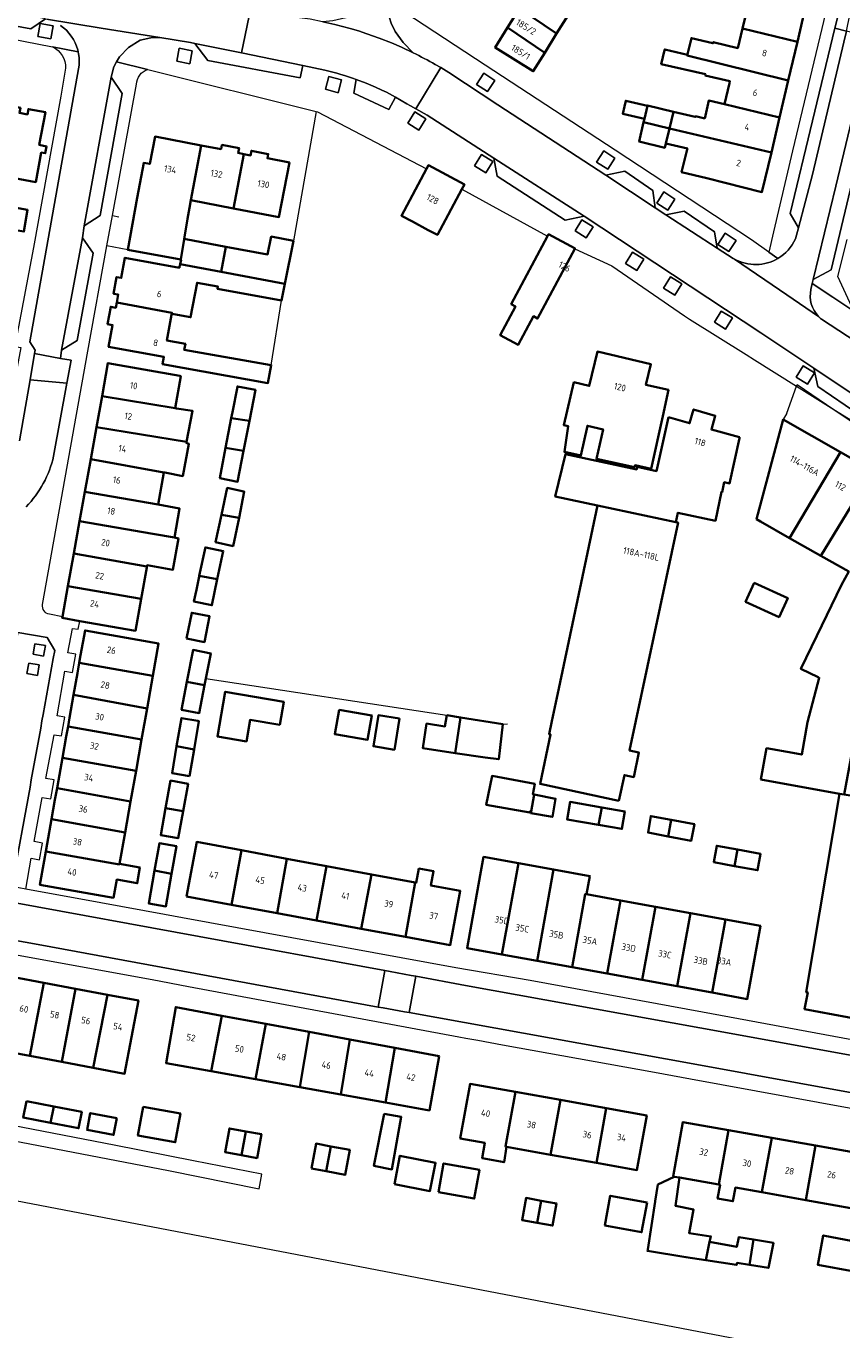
# Model space of a CAD drawing. Extents: x 151587 to 155483, y 462503 to 464608.
# Tile 41 of 236: x 153762 to 153873, y 463048 to 463225. Entities that reach past the tile are written whole.
import ezdxf
from ezdxf.enums import TextEntityAlignment as Align

# ---------------------------------------------------------------- set-up
doc = ezdxf.new("R2010")
doc.units = 0
doc.header["$LTSCALE"] = 0.5
for name, color, linetype, lineweight in [('B-RO-GR-GROENVOORZIENING-GV', 251, 'CONTINUOUS', 18), ('B-RO-IE-TERREINAFSCHEIDING_KUNSTMATIG_MUUR-G', 251, 'IE-TERREINAFSCHEIDING-KUNSTMATIG-DICHT', 18), ('B-RO-KW-KUNSTWERK_GELUIDSWERING_SCHERM-G', 251, 'CONTINUOUS', 18), ('B-RO-OG-BEBOUWING-GV', 6, 'CONTINUOUS', 35), ('B-RO-OG-BEBOUWING-T18', 1, 'CONTINUOUS', 18), ('B-RO-VH-VERHARDING_ASFALT-GV', 251, 'CONTINUOUS', 18), ('B-RO-VH-VERHARDING_BETONSTRAATSTEEN-GV', 251, 'CONTINUOUS', 18), ('B-RO-VH-VERHARDING_STRAATBAKSTEEN-GV', 251, 'CONTINUOUS', 18), ('B-RO-VH-VERHARDING_TEGEL-GV', 251, 'CONTINUOUS', 18)]:
    doc.layers.add(name, color=color, linetype=linetype, lineweight=lineweight)
doc.styles.add('NLCS-ISO-M200-T18', font='NLCS-ISO.ttf', dxfattribs={"height": 0.36})
doc.linetypes.add('IE-TERREINAFSCHEIDING-KUNSTMATIG-DICHT', pattern='A,8,-1,[82,NLCS.SHX,S=0.75,R=90,X=0,Y=0],-1', length=10)

msp = doc.modelspace()

# ---------------------------------------------------------------- linework, layer by layer
at = {"layer": 'B-RO-GR-GROENVOORZIENING-GV', "flags": 128}
for points in [[(153763.564, 463223.499), (153765.334, 463223.175), (153765.658, 463224.945), (153763.888, 463225.269)], [(153782.445, 463220.119), (153784.216, 463219.795), (153784.54, 463221.566), (153782.769, 463221.89)], [(153803.136, 463218.058), (153802.67, 463216.319), (153804.408, 463215.852), (153804.875, 463217.591)], [(153823.224, 463216.982), (153824.731, 463215.997), (153825.716, 463217.504), (153824.209, 463218.489)], [(153816.355, 463212.305), (153814.824, 463213.252), (153813.878, 463211.721), (153815.409, 463210.774)], [(153825.46, 463206.485), (153823.929, 463207.431), (153822.982, 463205.9), (153824.514, 463204.954)], [(153839.576, 463206.425), (153841.083, 463205.441), (153842.067, 463206.948), (153840.56, 463207.932)], [(153847.745, 463200.84), (153849.252, 463199.855), (153850.236, 463201.362), (153848.729, 463202.347)], [(153839.112, 463197.63), (153837.581, 463198.576), (153836.635, 463197.045), (153838.166, 463196.099)], [(153856.074, 463195.219), (153857.581, 463194.235), (153858.566, 463195.742), (153857.059, 463196.726)], [(153845.998, 463193.201), (153844.467, 463194.147), (153843.521, 463192.616), (153845.052, 463191.669)], [(153851.168, 463189.866), (153849.637, 463190.813), (153848.691, 463189.282), (153850.222, 463188.335)], [(153858.065, 463185.213), (153856.534, 463186.159), (153855.588, 463184.628), (153857.119, 463183.682)], [(153869.203, 463177.747), (153867.672, 463178.694), (153866.726, 463177.163), (153868.257, 463176.216)], [(153762.907, 463139.498), (153764.323, 463139.239), (153764.583, 463140.655), (153763.166, 463140.914)], [(153762.083, 463136.875), (153763.499, 463136.616), (153763.758, 463138.033), (153762.342, 463138.292)]]:
    msp.add_lwpolyline(points, close=True, dxfattribs=at)
at = {"layer": 'B-RO-IE-TERREINAFSCHEIDING_KUNSTMATIG_MUUR-G', "flags": 128}
for points in [[(153801.437, 463213.295), (153798.333, 463195.695)], [(153773.706, 463199.144), (153774.592, 463198.983)], [(153775.793, 463194.495), (153772.953, 463195.012)], [(153795.323, 463178.816), (153796.71, 463187.587)], [(153865.448, 463172.259), (153866.779, 463175.95)], [(153866.779, 463175.95), (153866.853, 463176.155)], [(153866.853, 463176.155), (153871.86, 463172.779)], [(153865.448, 463172.259), (153864.93, 463171.408)], [(153871.86, 463172.779), (153882.278, 463165.753)], [(153786.431, 463136.184), (153819.178, 463131.202)], [(153826.797, 463129.992), (153827.461, 463130.032)]]:
    msp.add_lwpolyline(points, dxfattribs=at)
at = {"layer": 'B-RO-KW-KUNSTWERK_GELUIDSWERING_SCHERM-G', "flags": 128}
msp.add_lwpolyline([(153695.242, 463077.617), (153704.882, 463075.858), (153975.562, 463023.98), (153977.368, 463023.634)], dxfattribs=at)
at = {"layer": 'B-RO-OG-BEBOUWING-GV', "flags": 128}
for points in [[(153868.012, 463227.539), (153854.241, 463230.884), (153853.771, 463228.753), (153857.785, 463227.738), (153860.059, 463227.163), (153859.431, 463224.578), (153866.889, 463222.774)], [(153835.688, 463226.389), (153830.561, 463229.715), (153829.072, 463227.319), (153834.131, 463223.882)], [(153834.131, 463223.882), (153829.072, 463227.319), (153827.442, 463224.696), (153832.521, 463221.292)], [(153832.521, 463221.292), (153827.442, 463224.696), (153825.762, 463221.992), (153830.952, 463218.767)], [(153866.889, 463222.774), (153859.431, 463224.578), (153858.783, 463221.913), (153855.451, 463222.727), (153855.397, 463222.565), (153852.478, 463223.268), (153851.992, 463221.268), (153851.926, 463220.996), (153851.901, 463220.891), (153865.653, 463217.531)], [(153864.465, 463212.493), (153865.653, 463217.531), (153851.901, 463220.891), (153851.926, 463220.996), (153848.847, 463221.729), (153848.826, 463221.642), (153848.37, 463219.729), (153854.369, 463218.376), (153854.342, 463218.187), (153857.692, 463217.425), (153857.632, 463217.169), (153856.958, 463214.308)], [(153757.837, 463213.722), (153756.218, 463204.997), (153763.277, 463203.69), (153764.022, 463207.715), (153764.576, 463207.612), (153764.751, 463208.555), (153763.759, 463208.739), (153764.583, 463213.184), (153762.267, 463213.613), (153762.136, 463212.903), (153761.051, 463213.104), (153761.181, 463213.808), (153757.963, 463214.404)], [(153843.348, 463213.955), (153843.119, 463212.995), (153843.142, 463212.99), (153846.081, 463212.289), (153846.501, 463214.052), (153843.539, 463214.758)], [(153849.491, 463211), (153850.044, 463213.269), (153846.515, 463214.111), (153846.501, 463214.052), (153846.081, 463212.289), (153845.971, 463211.83)], [(153854.278, 463212.356), (153853.044, 463212.647), (153852.99, 463212.566), (153850.044, 463213.269), (153849.491, 463211), (153863.343, 463207.733), (153864.465, 463212.493), (153856.958, 463214.308), (153854.855, 463214.804)], [(153845.971, 463211.83), (153845.342, 463209.196), (153848.849, 463208.36), (153848.989, 463208.945), (153849.491, 463211)], [(153848.989, 463208.945), (153851.935, 463208.241), (153851.881, 463208.133), (153851.13, 463205.047), (153854.556, 463204.214), (153862.068, 463202.327), (153863.343, 463207.733), (153849.491, 463211)], [(153784.376, 463201.224), (153785.788, 463208.689), (153779.499, 463209.888), (153778.787, 463206.157), (153777.975, 463206.311), (153777.07, 463201.566), (153775.793, 463194.495), (153783.007, 463193.185), (153783.471, 463195.954), (153783.931, 463198.706), (153784.182, 463200.209)], [(153785.788, 463208.689), (153784.376, 463201.224), (153790.154, 463200.122), (153791.568, 463207.505), (153790.801, 463207.651), (153790.927, 463208.31), (153788.593, 463208.755), (153788.482, 463208.175)], [(153790.154, 463200.122), (153796.361, 463198.938), (153797.778, 463206.367), (153794.798, 463206.935), (153794.908, 463207.51), (153792.614, 463207.947), (153792.496, 463207.328), (153791.568, 463207.505)], [(153821.245, 463202.736), (153821.586, 463203.374), (153816.687, 463205.992), (153816.421, 463205.494), (153813.013, 463199.118), (153814.515, 463198.315), (153816.66, 463197.169), (153817.912, 463196.5)], [(153755.295, 463201.137), (153754.761, 463198.44), (153754.7, 463198.121), (153761.676, 463196.953), (153762.166, 463199.937)], [(153788.505, 463191.507), (153797.168, 463189.879), (153798.333, 463195.695), (153795.306, 463196.29), (153794.819, 463193.858), (153789.156, 463194.906)], [(153832.899, 463196.359), (153827.951, 463187.097), (153828.528, 463186.788), (153826.44, 463182.88), (153828.903, 463181.565), (153830.977, 463185.447), (153831.547, 463185.142), (153836.602, 463194.604), (153836.639, 463194.674), (153833.029, 463196.602)], [(153782.918, 463192.535), (153788.505, 463191.507), (153789.156, 463194.906), (153783.711, 463195.914), (153783.471, 463195.954), (153783.007, 463193.185), (153783.035, 463193.103)], [(153788.505, 463191.507), (153782.918, 463192.535), (153782.845, 463192.184), (153782.821, 463192.049), (153775.404, 463193.406), (153774.901, 463190.654), (153774.269, 463190.769), (153773.856, 463188.509), (153774.495, 463188.392), (153774.297, 463187.311), (153781.806, 463185.925), (153781.779, 463185.777), (153782.061, 463185.725), (153784.331, 463185.319), (153785.223, 463189.995), (153788.034, 463189.508), (153787.98, 463189.183), (153796.71, 463187.587), (153797.168, 463189.879)], [(153781.779, 463185.777), (153781.806, 463185.925), (153774.297, 463187.311), (153774.169, 463186.609), (153773.473, 463186.737), (153773.04, 463184.368), (153773.722, 463184.243), (153773.182, 463181.295), (153780.706, 463179.918), (153780.522, 463178.911), (153794.855, 463176.36), (153795.323, 463178.816), (153783.475, 463180.864), (153783.633, 463181.692), (153781.115, 463182.152), (153781.753, 463185.636)], [(153848.57, 463171.884), (153849.349, 463175.448), (153846.285, 463176.106), (153846.95, 463178.93), (153839.683, 463180.642), (153838.582, 463175.973), (153836.478, 463176.469), (153835.104, 463170.639), (153835.723, 463170.493), (153835.199, 463166.995), (153837.446, 463166.503), (153838.326, 463170.558), (153840.461, 463170.071), (153839.542, 463166.044), (153844.731, 463164.908), (153844.812, 463165.179), (153846.996, 463164.682)], [(153782.241, 463172.941), (153783.011, 463177.3), (153782.871, 463177.326), (153773.097, 463179.081), (153772.288, 463174.578)], [(153790.701, 463175.836), (153790.038, 463172.399), (153789.876, 463171.578), (153792.331, 463171.205), (153793.148, 463175.454), (153790.716, 463175.914)], [(153782.241, 463172.941), (153772.288, 463174.578), (153771.536, 463170.388), (153783.774, 463168.389), (153784.606, 463172.569), (153782.417, 463172.921)], [(153789.101, 463167.536), (153791.549, 463167.139), (153792.331, 463171.205), (153789.876, 463171.578)], [(153849.359, 463171.735), (153847.703, 463164.396), (153845.109, 463164.962), (153845.028, 463164.611), (153835.324, 463166.716), (153833.937, 463160.946), (153839.715, 463159.72), (153850.363, 463157.461), (153850.633, 463158.736), (153855.724, 463157.643), (153856.556, 463161.555), (153856.653, 463161.534), (153856.936, 463162.865), (153857.666, 463162.71), (153858.991, 463168.881), (153858.994, 463168.99), (153855.184, 463170.043), (153855.718, 463171.916), (153852.755, 463172.772), (153852.216, 463170.899)], [(153865.834, 463155.285), (153872.749, 463166.964), (153864.93, 463171.408), (153861.326, 463157.847), (153861.872, 463157.537)], [(153783.774, 463168.389), (153771.536, 463170.388), (153770.753, 463166.027), (153780.695, 463164.223), (153780.82, 463164.192), (153783.28, 463163.705), (153784.118, 463168.11), (153783.74, 463168.218)], [(153791.549, 463167.139), (153789.101, 463167.536), (153788.322, 463163.414), (153790.741, 463162.941)], [(153870.072, 463152.876), (153877.131, 463164.474), (153872.749, 463166.964), (153865.834, 463155.285)], [(153779.906, 463159.833), (153780.695, 463164.223), (153770.753, 463166.027), (153769.953, 463161.572)], [(153880.44, 463162.593), (153877.131, 463164.474), (153870.072, 463152.876), (153873.87, 463150.718), (153872.865, 463148.904), (153869.538, 463141.992), (153867.369, 463137.487), (153869.712, 463136.359), (153869.854, 463136.291), (153868.277, 463130.229), (153867.487, 463125.846), (153866.246, 463126.07), (153862.703, 463126.709), (153861.935, 463122.448), (153872.617, 463120.522), (153873.266, 463120.405), (153874.599, 463127.771), (153876.587, 463138.764), (153877.942, 463146.227), (153878.501, 463149.678), (153879.432, 463151.237), (153883.97, 463158.834), (153880.261, 463160.993), (153881.005, 463162.272)], [(153779.906, 463159.833), (153769.953, 463161.572), (153769.239, 463157.598), (153779.191, 463155.852), (153782.134, 463155.346), (153782.852, 463159.299)], [(153791.603, 463161.612), (153789.32, 463162.097), (153788.544, 463158.464), (153790.938, 463158.054), (153791.649, 463161.602)], [(153842.613, 463119.561), (153843.36, 463123.062), (153844.631, 463122.791), (153845.339, 463126.11), (153844.068, 463126.381), (153850.656, 463157.399), (153850.363, 463157.461), (153839.715, 463159.72), (153834.423, 463134.805), (153833.482, 463130.395), (153833.098, 463128.595), (153833.303, 463128.551), (153831.874, 463121.852)], [(153782.134, 463155.346), (153779.191, 463155.852), (153769.239, 463157.598), (153768.449, 463153.199), (153778.392, 463151.401), (153778.418, 463151.545), (153778.425, 463151.584), (153781.94, 463150.977), (153782.715, 463155.246)], [(153790.938, 463158.054), (153788.544, 463158.464), (153787.741, 463154.707), (153790.114, 463154.2)], [(153785.521, 463150.134), (153787.974, 463149.701), (153788.773, 463153.522), (153786.421, 463154.014), (153786.364, 463154.026)], [(153768.449, 463153.199), (153767.652, 463148.758), (153777.602, 463147.035), (153778.372, 463151.287), (153778.392, 463151.401)], [(153785.521, 463150.134), (153785.504, 463150.053), (153785.122, 463148.224), (153784.793, 463146.65), (153787.23, 463146.141), (153787.974, 463149.701)], [(153766.902, 463144.581), (153766.874, 463144.423), (153769.266, 463144.006), (153776.827, 463142.688), (153777.602, 463147.035), (153767.652, 463148.758)], [(153861.007, 463149.194), (153859.838, 463146.616), (153864.397, 463144.549), (153865.566, 463147.126)], [(153783.798, 463141.629), (153786.219, 463141.144), (153786.922, 463144.653), (153784.501, 463145.139)], [(153769.385, 463139.362), (153769.198, 463138.309), (153779.208, 463136.546), (153779.989, 463140.943), (153769.981, 463142.72)], [(153783.84, 463135.72), (153786.251, 463135.261), (153786.431, 463136.184), (153787.095, 463139.599), (153784.686, 463140.068)], [(153778.424, 463132.127), (153779.208, 463136.546), (153769.198, 463138.309), (153768.948, 463136.902), (153768.424, 463133.947)], [(153786.251, 463135.261), (153783.84, 463135.72), (153783.106, 463131.945), (153785.515, 463131.476)], [(153796.466, 463129.864), (153797.008, 463132.993), (153789.046, 463134.374), (153787.996, 463128.32), (153791.929, 463127.638), (153792.437, 463130.563)], [(153778.424, 463132.127), (153768.424, 463133.947), (153767.871, 463130.833), (153767.666, 463129.68), (153777.67, 463127.883)], [(153785.307, 463130.418), (153783.093, 463130.794), (153782.442, 463126.967), (153784.804, 463126.542), (153785.45, 463130.394)], [(153804.531, 463131.947), (153803.955, 463128.623), (153808.422, 463127.849), (153808.998, 463131.172)], [(153812.746, 463130.727), (153809.889, 463131.193), (153809.2, 463126.974), (153812.057, 463126.508)], [(153819.178, 463131.202), (153818.93, 463129.663), (153816.438, 463130.054), (153815.915, 463126.721), (153820.342, 463126.027), (153821.05, 463130.905)], [(153820.342, 463126.027), (153824.419, 463125.45), (153826.255, 463125.202), (153826.797, 463129.992), (153821.05, 463130.905)], [(153777.67, 463127.883), (153767.666, 463129.68), (153767.42, 463128.294), (153766.908, 463125.409), (153776.919, 463123.65)], [(153766.357, 463122.307), (153766.172, 463121.268), (153776.174, 463119.451), (153776.919, 463123.65), (153766.908, 463125.409)], [(153784.198, 463122.926), (153784.804, 463126.542), (153782.442, 463126.967), (153781.824, 463123.33)], [(153780.946, 463118.568), (153783.309, 463118.139), (153784.001, 463121.868), (153781.626, 463122.301)], [(153831.075, 463120.395), (153830.913, 463120.429), (153831.162, 463121.858), (153825.345, 463122.94), (153824.562, 463119.022), (153830.471, 463117.954), (153830.497, 463118.143), (153830.681, 463118.112)], [(153765.893, 463119.695), (153765.422, 463117.039), (153775.427, 463115.247), (153776.174, 463119.451), (153766.172, 463121.268)], [(153830.681, 463118.112), (153830.64, 463117.872), (153833.563, 463117.369), (153833.99, 463119.845), (153831.075, 463120.395)], [(153872.617, 463120.522), (153868.085, 463093.533), (153868.295, 463093.495), (153867.875, 463091.202), (153879.57, 463089.062), (153884.933, 463118.37), (153880.075, 463119.259), (153873.266, 463120.405)], [(153780.946, 463118.568), (153780.276, 463114.894), (153782.628, 463114.466), (153783.309, 463118.139)], [(153839.833, 463116.288), (153840.261, 463118.658), (153835.974, 463119.397), (153835.565, 463117.024)], [(153839.833, 463116.288), (153843.014, 463115.74), (153843.423, 463118.113), (153840.261, 463118.658)], [(153765.422, 463117.039), (153764.826, 463113.683), (153764.648, 463112.682), (153774.655, 463110.899), (153774.669, 463110.98), (153775.427, 463115.247)], [(153849.712, 463116.961), (153846.946, 463117.481), (153846.585, 463115.234), (153849.307, 463114.714)], [(153849.712, 463116.961), (153849.307, 463114.714), (153852.45, 463114.113), (153852.867, 463116.368)], [(153779.434, 463110.056), (153781.753, 463109.611), (153782.401, 463113.378), (153780.099, 463113.788)], [(153783.805, 463106.558), (153789.912, 463105.429), (153791.26, 463112.83), (153785.185, 463113.957)], [(153858.332, 463110.68), (153858.738, 463112.926), (153855.926, 463113.447), (153855.516, 463111.19)], [(153858.332, 463110.68), (153861.47, 463110.111), (153861.874, 463112.344), (153858.738, 463112.926)], [(153774.655, 463110.899), (153764.648, 463112.682), (153764.42, 463111.397), (153763.842, 463108.14), (153773.85, 463106.363), (153774.29, 463108.842), (153777.076, 463108.347), (153777.456, 463110.485), (153774.669, 463110.98)], [(153791.26, 463112.83), (153789.912, 463105.429), (153796.139, 463104.278), (153797.442, 463111.684)], [(153801.484, 463103.29), (153802.829, 463110.684), (153797.442, 463111.684), (153796.139, 463104.278)], [(153826.701, 463098.655), (153828.953, 463111.074), (153824.19, 463111.934), (153823.743, 463109.462), (153821.947, 463099.518)], [(153779.434, 463110.056), (153778.642, 463105.605), (153780.991, 463105.187), (153781.753, 463109.611)], [(153801.484, 463103.29), (153807.56, 463102.166), (153808.945, 463109.55), (153802.829, 463110.684)], [(153808.945, 463109.55), (153807.56, 463102.166), (153813.574, 463101.055), (153814.882, 463108.449)], [(153814.882, 463108.449), (153813.574, 463101.055), (153819.662, 463099.929), (153821.017, 463107.311), (153817.041, 463108.049), (153817.397, 463109.968), (153815.404, 463110.337), (153815.048, 463108.418)], [(153831.467, 463097.79), (153833.72, 463110.213), (153828.953, 463111.074), (153826.701, 463098.655)], [(153838.219, 463106.836), (153838.669, 463109.319), (153833.72, 463110.213), (153831.467, 463097.79), (153836.233, 463096.925), (153838.036, 463106.869)], [(153840.999, 463096.06), (153842.804, 463106.013), (153838.219, 463106.836), (153838.036, 463106.869), (153836.233, 463096.925)], [(153842.804, 463106.013), (153840.999, 463096.06), (153845.764, 463095.195), (153847.569, 463105.146)], [(153847.569, 463105.146), (153845.764, 463095.195), (153850.53, 463094.33), (153852.335, 463104.28)], [(153855.296, 463093.465), (153857.1, 463103.413), (153852.335, 463104.28), (153850.53, 463094.33)], [(153857.1, 463103.413), (153855.296, 463093.465), (153860.062, 463092.6), (153861.866, 463102.547)], [(153762.488, 463084.866), (153764.376, 463094.814), (153760.078, 463095.624), (153758.256, 463085.663)], [(153768.669, 463094.005), (153764.376, 463094.814), (153762.488, 463084.866), (153766.842, 463084.045)], [(153771.1, 463083.242), (153773.043, 463093.181), (153768.669, 463094.005), (153766.842, 463084.045)], [(153773.043, 463093.181), (153771.1, 463083.242), (153775.368, 463082.438), (153777.244, 463092.389)], [(153787.149, 463082.791), (153788.575, 463090.334), (153782.323, 463091.496), (153781.001, 463083.896)], [(153788.575, 463090.334), (153787.149, 463082.791), (153793.173, 463081.708), (153794.595, 463089.215)], [(153794.595, 463089.215), (153793.173, 463081.708), (153799.201, 463080.624), (153800.468, 463088.123)], [(153804.77, 463079.623), (153805.988, 463087.097), (153800.468, 463088.123), (153799.201, 463080.624)], [(153804.77, 463079.623), (153810.853, 463078.53), (153812.11, 463085.959), (153805.988, 463087.097)], [(153812.11, 463085.959), (153810.853, 463078.53), (153816.827, 463077.456), (153818.151, 463084.836)], [(153828.559, 463079.956), (153822.36, 463081.063), (153821.03, 463073.619), (153824.357, 463073.025), (153823.984, 463070.939), (153826.979, 463070.404), (153827.325, 463072.495), (153827.177, 463072.521)], [(153834.642, 463078.87), (153828.559, 463079.956), (153827.177, 463072.521), (153827.325, 463072.495), (153833.289, 463071.429)], [(153761.997, 463078.728), (153761.561, 463076.473), (153765.282, 463075.754), (153765.723, 463078.001)], [(153765.282, 463075.754), (153769.102, 463075.016), (153769.535, 463077.257), (153765.723, 463078.001)], [(153777.874, 463077.937), (153777.168, 463074.053), (153782.252, 463073.129), (153782.958, 463077.013)], [(153839.568, 463070.308), (153840.869, 463077.758), (153834.642, 463078.87), (153833.289, 463071.429)], [(153840.869, 463077.758), (153839.568, 463070.308), (153845.054, 463069.328), (153846.383, 463076.773)], [(153774.291, 463076.398), (153770.687, 463077.088), (153770.25, 463074.809), (153773.854, 463074.119)], [(153810.665, 463076.982), (153809.283, 463069.923), (153811.738, 463069.423), (153812.991, 463076.577)], [(153850.844, 463068.309), (153856.19, 463067.361), (153857.513, 463074.766), (153851.32, 463075.864), (153850.007, 463068.457), (153850.114, 463068.438)], [(153791.85, 463074.605), (153789.624, 463075.013), (153789.028, 463071.768), (153791.269, 463071.357)], [(153791.269, 463071.357), (153793.381, 463070.97), (153793.976, 463074.215), (153791.85, 463074.605)], [(153857.513, 463074.766), (153856.19, 463067.361), (153856.368, 463067.329), (153856.04, 463065.477), (153858.121, 463065.107), (153858.449, 463066.96), (153862.062, 463066.319), (153863.431, 463073.717)], [(153800.776, 463069.555), (153802.78, 463069.173), (153803.424, 463072.558), (153801.421, 463072.94)], [(153803.424, 463072.558), (153802.78, 463069.173), (153805.354, 463068.683), (153805.999, 463072.068)], [(153868.021, 463065.263), (153869.338, 463072.669), (153863.431, 463073.717), (153862.062, 463066.319)], [(153869.338, 463072.669), (153868.021, 463065.263), (153874.15, 463064.176), (153875.464, 463071.583)], [(153812.071, 463067.421), (153816.906, 463066.476), (153817.661, 463070.335), (153812.826, 463071.281)], [(153818.05, 463066.333), (153822.937, 463065.466), (153823.632, 463069.382), (153818.745, 463070.249)], [(153854.446, 463057.085), (153854.928, 463059.568), (153855.117, 463060.325), (153852.144, 463060.758), (153852.766, 463063.974), (153850.286, 463064.492), (153850.844, 463068.309), (153850.114, 463068.438), (153847.908, 463067.357), (153847.553, 463065.091), (153847.549, 463065.067), (153846.523, 463058.522), (153846.494, 463058.335), (153851.726, 463057.513)], [(153831.502, 463062.158), (153832.048, 463065.172), (153829.97, 463065.549), (153829.423, 463062.535)], [(153832.048, 463065.172), (153831.502, 463062.158), (153833.58, 463061.781), (153834.127, 463064.795)], [(153846.429, 463064.944), (153841.438, 463065.843), (153840.706, 463061.777), (153845.696, 463060.878)], [(153854.446, 463057.085), (153858.603, 463056.432), (153858.684, 463056.703), (153860.388, 463056.433), (153860.936, 463059.893), (153858.928, 463060.216), (153858.63, 463058.892), (153854.928, 463059.568)], [(153860.936, 463059.893), (153860.388, 463056.433), (153862.954, 463056.026), (153863.63, 463059.459)], [(153874.618, 463055.524), (153875.367, 463059.507), (153870.403, 463060.44), (153869.654, 463056.457)]]:
    msp.add_lwpolyline(points, close=True, dxfattribs=at)
at = {"layer": 'B-RO-VH-VERHARDING_ASFALT-GV', "flags": 128}
msp.add_lwpolyline([(153794.052, 463068.782), (153784.725, 463070.615), (153773.963, 463072.715), (153733.575, 463080.531), (153725.032, 463082.184), (153716.867, 463083.765), (153689.127, 463089.053), (153690.28, 463086.92), (153694.437, 463086.116), (153730.578, 463079.023), (153781.35, 463069.257), (153793.664, 463066.806)], close=True, dxfattribs=at)
at = {"layer": 'B-RO-VH-VERHARDING_BETONSTRAATSTEEN-GV', "flags": 128}
for points in [[(153873.549, 463224.213), (153874.033, 463226.461), (153874.567, 463228.79), (153873.036, 463229.168), (153872.793, 463228.086), (153872.23, 463225.663), (153871.976, 463224.606)], [(153755.7, 463227.644), (153757.172, 463225.539), (153762.626, 463224.53), (153764.596, 463225.901)], [(153873.549, 463224.213), (153871.976, 463224.606), (153865.911, 463199.436), (153867.056, 463197.467), (153868.949, 463204.741), (153873.22, 463222.724)], [(153878.878, 463222.883), (153876.971, 463223.359), (153872.109, 463203.146), (153869.03, 463190.428), (153871.468, 463191.761), (153877.38, 463216.446)], [(153799.597, 463219.553), (153791.242, 463221.261), (153784.905, 463222.555), (153786.706, 463220.244), (153799.253, 463217.851)], [(153773.536, 463217.966), (153769.878, 463197.75), (153772.018, 463199.154), (153775.05, 463215.749)], [(153812.237, 463215.243), (153810.989, 463215.901), (153810.353, 463216.217), (153809.5, 463216.613), (153808.202, 463217.164), (153806.879, 463217.661), (153806.527, 463215.767), (153811.291, 463213.562)], [(153825.596, 463206.964), (153826.037, 463204.505), (153835.277, 463198.519), (153837.882, 463199.053)], [(153847.532, 463200.189), (153847.211, 463202.563), (153843.433, 463205.158), (153840.826, 463204.624)], [(153848.981, 463199.239), (153855.986, 463194.724), (153855.609, 463196.946), (153851.5, 463199.742)], [(153766.76, 463180.853), (153768.916, 463182.163), (153771.095, 463194.025), (153769.633, 463196.123)], [(153763.114, 463180.373), (153762.498, 463176.805), (153767.506, 463176.329), (153768.08, 463179.475), (153766.656, 463179.725)], [(153869.145, 463178.406), (153869.647, 463175.887), (153877.111, 463170.815), (153880.082, 463171.03)], [(153814.09, 463090.747), (153814.989, 463095.698), (153814.337, 463095.82), (153811.485, 463096.351), (153810.749, 463096.488), (153809.875, 463091.511), (153810.547, 463091.389), (153813.418, 463090.869)]]:
    msp.add_lwpolyline(points, close=True, dxfattribs=at)
for points in [[(153814.627, 463221.272), (153813.015, 463222.026), (153811.651, 463222.613), (153810.002, 463223.27), (153808.327, 463223.875), (153807.202, 463224.248), (153806.069, 463224.599), (153803.967, 463225.115), (153802.308, 463225.506), (153802.277, 463225.503), (153800.594, 463225.846), (153799.163, 463226.045), (153793.766, 463227.138), (153793.247, 463227.241), (153792.544, 463227.381), (153791.242, 463221.261), (153799.597, 463219.553), (153802.593, 463218.897)], [(153806.879, 463217.661), (153808.202, 463217.164), (153809.5, 463216.613), (153810.353, 463216.217), (153810.989, 463215.901), (153812.237, 463215.243), (153813.751, 463214.356), (153814.27, 463214.064), (153814.958, 463213.679), (153818.381, 463219.259), (153817.624, 463219.704)], [(153858.331, 463193.22), (153858.16, 463193.312), (153855.986, 463194.724), (153848.981, 463199.239), (153847.532, 463200.189), (153840.826, 463204.624), (153826.121, 463214.18), (153819.475, 463218.616), (153818.381, 463219.259), (153814.958, 463213.679), (153816.508, 463212.806), (153825.596, 463206.964), (153837.882, 463199.053), (153861.928, 463183.173), (153869.145, 463178.406), (153880.082, 463171.03)], [(153869.748, 463185.434), (153865.46, 463188.355), (153858.331, 463193.22)], [(153876.047, 463181.208), (153870.158, 463185.065)]]:
    msp.add_lwpolyline(points, dxfattribs=at)
at = {"layer": 'B-RO-VH-VERHARDING_BETONSTRAATSTEEN-GV'}
for points in [[(153817.624, 463219.704, 0.0093907), (153814.627, 463221.272)], [(153802.593, 463218.897, -0.0307938), (153806.879, 463217.661)], [(153870.158, 463185.065, -0.0347663), (153869.748, 463185.434)]]:
    msp.add_lwpolyline(points, format="xyb", dxfattribs=at)
at = {"layer": 'B-RO-VH-VERHARDING_STRAATBAKSTEEN-GV', "flags": 128}
for points in [[(153764.752, 463225.872), (153772.18, 463224.644), (153780.151, 463223.335), (153780.161, 463223.335), (153784.309, 463222.67), (153784.905, 463222.555), (153791.242, 463221.261), (153792.544, 463227.381)], [(153766.639, 463225.005), (153767.054, 463224.689), (153767.44, 463224.338), (153767.794, 463223.955), (153768.113, 463223.542), (153768.394, 463223.103), (153768.636, 463222.64), (153768.837, 463222.159), (153768.994, 463221.662), (153769.054, 463221.394), (153769.107, 463221.152), (153769.176, 463220.635), (153769.199, 463220.114), (153769.176, 463219.593), (153769.107, 463219.076), (153762.473, 463181.99), (153763.192, 463180.82), (153763.114, 463180.373), (153766.656, 463179.725), (153766.76, 463180.853), (153769.633, 463196.123), (153769.878, 463197.75), (153773.536, 463217.966), (153773.899, 463219.365), (153774.282, 463220.053), (153774.665, 463220.743), (153775.908, 463222.018), (153777.477, 463222.976), (153778.916, 463223.318), (153780.151, 463223.335), (153772.18, 463224.644), (153764.752, 463225.872)], [(153868.731, 463189.081), (153868.913, 463189.91), (153869.03, 463190.428), (153872.109, 463203.146), (153876.971, 463223.359), (153873.549, 463224.213), (153873.22, 463222.724), (153868.949, 463204.741), (153867.056, 463197.467), (153866.614, 463195.969)], [(153858.331, 463193.22), (153865.46, 463188.355), (153869.748, 463185.434)], [(153765.695, 463166.411), (153767.506, 463176.329), (153762.498, 463176.805), (153761.068, 463168.525)], [(153743.583, 463107.599), (153742.928, 463103.754), (153747.918, 463102.837), (153763.605, 463100.013), (153809.875, 463091.511), (153810.749, 463096.488), (153760.266, 463105.708), (153754.513, 463106.833)]]:
    msp.add_lwpolyline(points, dxfattribs=at)
at = {"layer": 'B-RO-VH-VERHARDING_STRAATBAKSTEEN-GV'}
for points in [[(153866.614, 463195.969, -0.1543235), (153864.246, 463193.309)], [(153864.246, 463193.309, -0.2679607), (153858.331, 463193.22)], [(153869.748, 463185.434, -0.2558852), (153868.731, 463189.081)], [(153761.958, 463159.541, 0.1396134), (153765.695, 463166.411)]]:
    msp.add_lwpolyline(points, format="xyb", dxfattribs=at)
at = {"layer": 'B-RO-VH-VERHARDING_STRAATBAKSTEEN-GV', "flags": 128}
msp.add_lwpolyline([(153814.989, 463095.698), (153814.09, 463090.747), (153852.721, 463083.765), (153874.333, 463079.86), (153902.793, 463074.651), (153903.715, 463079.562), (153892.36, 463081.599), (153874.818, 463084.841), (153853.593, 463088.68), (153821.748, 463094.44)], close=True, dxfattribs=at)
at = {"layer": 'B-RO-VH-VERHARDING_TEGEL-GV', "flags": 128}
for points in [[(153917.555, 463412.677), (153915.559, 463413.191), (153891.755, 463314.458), (153885.581, 463288.455), (153883.518, 463279.982), (153881.412, 463271.33), (153878.679, 463259.822), (153876.41, 463250.859), (153871.269, 463228.989), (153866.229, 463207.955), (153863.636, 463196.911), (153863.007, 463194.173), (153864.246, 463193.309)], [(153866.614, 463195.969), (153867.056, 463197.467), (153865.911, 463199.436), (153871.976, 463224.606), (153872.23, 463225.663), (153872.793, 463228.086), (153873.036, 463229.168)], [(153740.941, 463226.688), (153753.905, 463224.357), (153765.553, 463222.079), (153765.559, 463222.078), (153769.054, 463221.394), (153768.994, 463221.662), (153768.837, 463222.159), (153768.636, 463222.64), (153768.394, 463223.103), (153768.113, 463223.542), (153767.794, 463223.955), (153767.44, 463224.338), (153767.054, 463224.689), (153766.639, 463225.005)], [(153864.246, 463193.309), (153863.007, 463194.173), (153860.636, 463195.846), (153842.083, 463208.022), (153824.395, 463219.603), (153814.819, 463225.894), (153811.592, 463227.849), (153811.447, 463227.764), (153811.339, 463226.937), (153811.414, 463226.038), (153811.614, 463225.313), (153812.163, 463224.164), (153813.262, 463222.665), (153814.627, 463221.272)], [(153764.596, 463225.901), (153762.626, 463224.53), (153757.172, 463225.539)], [(153802.593, 463218.897), (153799.597, 463219.553), (153799.253, 463217.851), (153786.706, 463220.244), (153784.905, 463222.555), (153784.309, 463222.67), (153780.161, 463223.335), (153780.151, 463223.335), (153778.916, 463223.318), (153777.477, 463222.976), (153775.908, 463222.018), (153774.665, 463220.743), (153774.282, 463220.053), (153778.495, 463219), (153778.5, 463219), (153801.437, 463213.295), (153801.617, 463213.25), (153816.421, 463205.494), (153816.687, 463205.992), (153821.586, 463203.374), (153821.245, 463202.736), (153832.899, 463196.359), (153833.029, 463196.602), (153836.639, 463194.674), (153836.602, 463194.604), (153841.635, 463192.291), (153851.543, 463185.512), (153852.212, 463185.055), (153859.923, 463180.231), (153861.056, 463179.522), (153866.779, 463175.95), (153871.856, 463172.781), (153871.86, 463172.779), (153875.224, 463170.679)], [(153761.068, 463168.525), (153762.498, 463176.805), (153763.114, 463180.373), (153763.192, 463180.82), (153762.473, 463181.99), (153769.107, 463219.076), (153769.176, 463219.593), (153769.199, 463220.114), (153769.176, 463220.635), (153769.107, 463221.152), (153769.054, 463221.394), (153765.559, 463222.078)], [(153778.495, 463219), (153774.282, 463220.053), (153773.899, 463219.365), (153773.536, 463217.966), (153775.05, 463215.749), (153772.018, 463199.154), (153769.878, 463197.75), (153769.633, 463196.123), (153771.095, 463194.025), (153768.916, 463182.163), (153766.76, 463180.853), (153766.656, 463179.725), (153768.08, 463179.475), (153767.506, 463176.329), (153765.695, 463166.411)], [(153817.624, 463219.704), (153818.381, 463219.259), (153819.475, 463218.616), (153826.121, 463214.18), (153840.826, 463204.624), (153843.433, 463205.158), (153847.211, 463202.563), (153847.532, 463200.189), (153848.981, 463199.239), (153851.5, 463199.742), (153855.609, 463196.946), (153855.986, 463194.724), (153858.16, 463193.312)], [(153767.333, 463219.201), (153766.701, 463215.387), (153762.959, 463194.793), (153760.632, 463182.326), (153760.433, 463181.335), (153761.227, 463181.178), (153760.593, 463177.781), (153759.26, 463178.039), (153759.072, 463176.988), (153758.871, 463175.865), (153760.25, 463175.635), (153759.645, 463172.297), (153758.265, 463172.48), (153758.102, 463171.484), (153758.204, 463169.371), (153757.848, 463167.658), (153760.67, 463166.981)], [(153877.111, 463170.815), (153869.647, 463175.887), (153869.145, 463178.406), (153861.928, 463183.173), (153837.882, 463199.053), (153835.277, 463198.519), (153826.037, 463204.505), (153825.596, 463206.964), (153816.508, 463212.806), (153814.958, 463213.679), (153814.27, 463214.064), (153813.751, 463214.356), (153812.237, 463215.243), (153811.291, 463213.562), (153806.527, 463215.767), (153806.879, 463217.661)], [(153764.213, 463146.254), (153770.341, 463180.693), (153772.953, 463195.012), (153773.706, 463199.144), (153776.963, 463216.998)], [(153877.38, 463216.446), (153871.468, 463191.761), (153869.03, 463190.428), (153868.913, 463189.91), (153871.699, 463188.045), (153874.547, 463186.142), (153872.397, 463190.868), (153873.639, 463195.887)], [(153858.16, 463193.312), (153858.331, 463193.22)], [(153925.183, 463152.303), (153922.179, 463154.315), (153874.549, 463186.137), (153874.547, 463186.142), (153871.699, 463188.045), (153868.913, 463189.91), (153868.731, 463189.081)], [(153870.158, 463185.065), (153876.047, 463181.208), (153878.717, 463181.594), (153887.719, 463175.573), (153888.371, 463173.028), (153890.003, 463171.904)], [(153761.921, 463107.534), (153762.669, 463111.736), (153763.789, 463111.519), (153764.175, 463113.812), (153763.072, 463114.031), (153764.166, 463120.021), (153765.327, 463119.802), (153765.78, 463122.399), (153764.627, 463122.584), (153765.78, 463128.545), (153766.799, 463128.389), (153767.243, 463130.935), (153766.181, 463131.108), (153767.215, 463137.187), (153768.26, 463137.015), (153768.713, 463139.477), (153767.647, 463139.66), (153768.281, 463142.998), (153769.042, 463142.874), (153769.266, 463144.006), (153766.874, 463144.423), (153766.902, 463144.581), (153765.137, 463144.914)], [(153760.86, 463142.449), (153764.842, 463141.746), (153765.858, 463140.006), (153765.658, 463138.9), (153764.281, 463131.29), (153764.122, 463130.413), (153763.944, 463129.429), (153762.672, 463122.403), (153762.494, 463121.419), (153760.044, 463107.88)], [(153927.467, 463077.561), (153927.48, 463077.628), (153920.398, 463078.707), (153912.603, 463080.115), (153898.043, 463082.744), (153898.042, 463082.737), (153889.219, 463084.337), (153883.732, 463085.328), (153874.273, 463087.048), (153853.975, 463090.83), (153830.531, 463095.097), (153820.414, 463096.86), (153783.26, 463103.639), (153780.796, 463104.088), (153772.135, 463105.669), (153761.921, 463107.534), (153760.044, 463107.88), (153754.829, 463108.8), (153755.526, 463112.693), (153754.983, 463112.79), (153750.125, 463113.653), (153749.896, 463112.282)], [(153754.513, 463106.833), (153760.266, 463105.708), (153810.749, 463096.488), (153811.485, 463096.351), (153814.337, 463095.82), (153814.989, 463095.698), (153821.748, 463094.44), (153853.593, 463088.68), (153874.818, 463084.841), (153892.36, 463081.599), (153903.715, 463079.562), (153904.427, 463079.435), (153907.368, 463078.907), (153908.002, 463078.794)], [(153874.333, 463079.86), (153852.721, 463083.765), (153814.09, 463090.747), (153813.418, 463090.869), (153810.547, 463091.389), (153809.875, 463091.511), (153763.605, 463100.013), (153747.918, 463102.837), (153747.62, 463100.95), (153777.825, 463095.473), (153779.117, 463095.239), (153784.037, 463094.322), (153820.848, 463087.464), (153821.77, 463087.292), (153823.418, 463086.985), (153826.749, 463086.364), (153847.429, 463082.631), (153852.362, 463081.741), (153878.646, 463076.942)]]:
    msp.add_lwpolyline(points, dxfattribs=at)
for points in [[(153811.447, 463227.764), (153808.56, 463228.61), (153808.486, 463228.319), (153808.167, 463227.762), (153807.493, 463227.037), (153806.694, 463226.513), (153805.47, 463226.038), (153803.672, 463225.638), (153802.308, 463225.506), (153803.967, 463225.115), (153806.069, 463224.599), (153807.202, 463224.248), (153808.327, 463223.875), (153810.002, 463223.27), (153811.651, 463222.613), (153813.015, 463222.026), (153814.627, 463221.272), (153813.262, 463222.665), (153812.163, 463224.164), (153811.614, 463225.313), (153811.414, 463226.038), (153811.339, 463226.937)], [(153763.564, 463223.499), (153763.888, 463225.269), (153765.658, 463224.945), (153765.334, 463223.175)], [(153782.445, 463220.119), (153782.769, 463221.89), (153784.54, 463221.566), (153784.216, 463219.795)], [(153803.136, 463218.058), (153804.875, 463217.591), (153804.408, 463215.852), (153802.67, 463216.319)], [(153823.224, 463216.982), (153824.209, 463218.489), (153825.716, 463217.504), (153824.731, 463215.997)], [(153816.355, 463212.305), (153815.409, 463210.774), (153813.878, 463211.721), (153814.824, 463213.252)], [(153825.46, 463206.485), (153824.514, 463204.954), (153822.982, 463205.9), (153823.929, 463207.431)], [(153839.576, 463206.425), (153840.56, 463207.932), (153842.067, 463206.948), (153841.083, 463205.441)], [(153847.745, 463200.84), (153848.729, 463202.347), (153850.236, 463201.362), (153849.252, 463199.855)], [(153839.112, 463197.63), (153838.166, 463196.099), (153836.635, 463197.045), (153837.581, 463198.576)], [(153856.074, 463195.219), (153857.059, 463196.726), (153858.566, 463195.742), (153857.581, 463194.235)], [(153845.998, 463193.201), (153845.052, 463191.669), (153843.521, 463192.616), (153844.467, 463194.147)], [(153851.168, 463189.866), (153850.222, 463188.335), (153848.691, 463189.282), (153849.637, 463190.813)], [(153858.065, 463185.213), (153857.119, 463183.682), (153855.588, 463184.628), (153856.534, 463186.159)], [(153869.203, 463177.747), (153868.257, 463176.216), (153866.726, 463177.163), (153867.672, 463178.694)], [(153760.618, 463141.101), (153759.042, 463132.311), (153758.877, 463131.393), (153758.701, 463130.409), (153757.435, 463123.342), (153757.258, 463122.357), (153755.526, 463112.693), (153754.829, 463108.8), (153760.044, 463107.88), (153762.494, 463121.419), (153762.672, 463122.403), (153763.944, 463129.429), (153764.122, 463130.413), (153764.281, 463131.29), (153765.658, 463138.9), (153765.858, 463140.006), (153764.842, 463141.746), (153760.86, 463142.449)], [(153762.907, 463139.498), (153763.166, 463140.914), (153764.583, 463140.655), (153764.323, 463139.239)], [(153762.083, 463136.875), (153762.342, 463138.292), (153763.758, 463138.033), (153763.499, 463136.616)]]:
    msp.add_lwpolyline(points, close=True, dxfattribs=at)
at = {"layer": 'B-RO-VH-VERHARDING_TEGEL-GV'}
for points in [[(153765.559, 463222.078, -0.2955829), (153767.333, 463219.201)], [(153814.627, 463221.272, -0.0093907), (153817.624, 463219.704)], [(153776.963, 463216.998, -0.3146617), (153778.495, 463219)], [(153806.879, 463217.661, 0.0307938), (153802.593, 463218.897)], [(153864.246, 463193.309, 0.1543235), (153866.614, 463195.969)], [(153858.331, 463193.22, 0.2679607), (153864.246, 463193.309)], [(153868.731, 463189.081, 0.2558852), (153869.748, 463185.434)], [(153869.748, 463185.434, 0.0347663), (153870.158, 463185.065)], [(153765.695, 463166.411, -0.1396134), (153761.958, 463159.541)], [(153765.137, 463144.914, -0.4117196), (153764.213, 463146.254)]]:
    msp.add_lwpolyline(points, format="xyb", dxfattribs=at)

# ---------------------------------------------------------------- texts
at = {"layer": 'B-RO-OG-BEBOUWING-T18', "style": 'NLCS-ISO-M200-T18'}
for s, rotation, p in [('185/2', 328.1, (153829.986, 463224.791)), ('185/1', 328.1, (153829.25, 463221.38)), ('8', 346.8, (153862.419, 463221.244)), ('6', 346.7, (153861.147, 463215.852)), ('4', 346.7, (153860.046, 463211.183)), ('2', 346.8, (153858.892, 463206.286)), ('134', 349.2, (153781.566, 463205.422)), ('132', 349.2, (153787.872, 463204.82)), ('130', 349.2, (153794.248, 463203.413)), ('128', 331.9, (153817.285, 463201.37)), ('126', 331.9, (153835.213, 463192.201)), ('6', 349.6, (153780.085, 463188.483)), ('8', 349.2, (153779.59, 463181.842)), ('10', 349.8, (153776.609, 463176.008)), ('120', 346.8, (153842.751, 463175.81)), ('12', 349.8, (153775.863, 463171.857)), ('14', 349.8, (153775.071, 463167.444)), ('118', 343.9, (153853.664, 463168.346)), ('114-116A', 330.4, (153867.86, 463165.142)), ('16', 349.8, (153774.305, 463163.175)), ('112', 330.4, (153872.731, 463162.373)), ('18', 349.8, (153773.548, 463158.961)), ('20', 349.8, (153772.775, 463154.66)), ('118A-118L', 348, (153845.658, 463153.122)), ('22', 349.8, (153771.968, 463150.161)), ('24', 349.8, (153771.283, 463146.345)), ('26', 349.9, (153773.567, 463140.035)), ('28', 349.9, (153772.725, 463135.292)), ('30', 349.9, (153771.961, 463130.99)), ('32', 349.9, (153771.255, 463127.014)), ('34', 349.9, (153770.49, 463122.703)), ('36', 349.9, (153769.734, 463118.444)), ('38', 349.9, (153768.942, 463113.986)), ('40', 349.9, (153768.214, 463109.881)), ('47', 349.5, (153787.484, 463109.462)), ('45', 349.5, (153793.815, 463108.775)), ('43', 349.5, (153799.529, 463107.719)), ('41', 349.5, (153805.395, 463106.634)), ('39', 349.5, (153811.296, 463105.543)), ('37', 349.5, (153817.414, 463103.911)), ('35D', 349.7, (153826.697, 463103.314)), ('35C', 349.7, (153829.455, 463102.221)), ('35B', 349.7, (153834.108, 463101.376)), ('35A', 349.7, (153838.671, 463100.548)), ('33D', 349.7, (153843.937, 463099.592)), ('33C', 349.7, (153848.854, 463098.7)), ('33B', 349.7, (153853.749, 463097.811)), ('33A', 349.7, (153856.927, 463097.728)), ('60', 349.3, (153761.665, 463091.255)), ('58', 349.3, (153765.855, 463090.465)), ('56', 349.3, (153770.091, 463089.667)), ('54', 349.3, (153774.457, 463088.844)), ('52', 349.8, (153784.394, 463087.35)), ('50', 349.5, (153790.981, 463085.818)), ('48', 349.5, (153796.692, 463084.757)), ('46', 349.5, (153802.801, 463083.621)), ('44', 349.5, (153808.656, 463082.533)), ('42', 349.8, (153814.314, 463081.972)), ('40', 349.9, (153824.479, 463077.066)), ('38', 349.9, (153830.71, 463075.509)), ('36', 349.9, (153838.295, 463074.154)), ('34', 349.9, (153842.97, 463073.764)), ('32', 349.9, (153854.144, 463071.786)), ('30', 349.9, (153860.025, 463070.258)), ('28', 349.9, (153865.826, 463069.23)), ('26', 349.9, (153871.549, 463068.7))]:
    msp.add_text(s, height=0.9, rotation=rotation, dxfattribs=at).set_placement(p, align=Align.MIDDLE)

doc.saveas('drawing.dxf')
